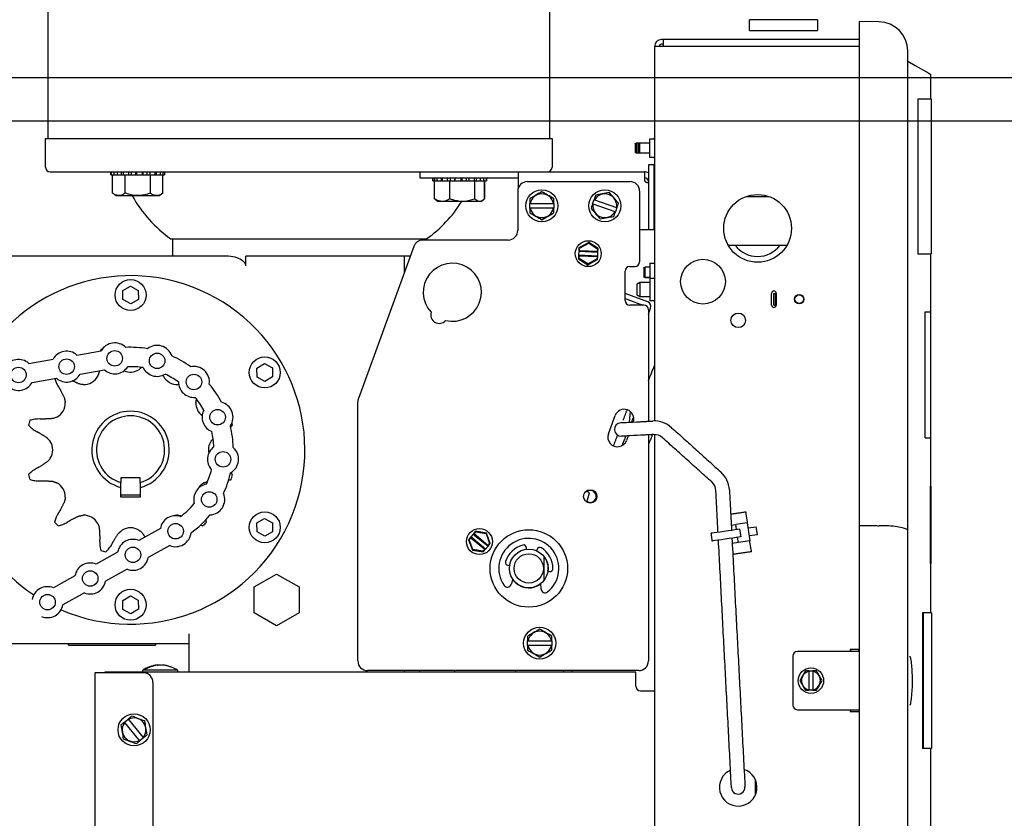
# Model space of a CAD drawing. Header units: inches. Extents: x 169.6 to 213.7, y 195.1 to 247.7.
# Tile 32 of 48: x 211.337 to 211.972, y 204.95 to 205.466. Entities that reach past the tile are written whole.
import ezdxf

# ---------------------------------------------------------------- set-up
doc = ezdxf.new("R2010")
doc.units = ezdxf.units.IN
doc.header["$LTSCALE"] = 0.25
doc.header["$MEASUREMENT"] = 0
doc.layers.add('ANNOTATIONS', color=1, linetype='Continuous')
doc.layers.add('RHX RH F.O.H.', color=7, linetype='Continuous')
doc.styles.add('ARIAL', font='arial.ttf', dxfattribs={"height": 0.09375})
doc.dimstyles.new('ARIAL', dxfattribs={"dimtxt": 0.09375, "dimasz": 0.09375, "dimexe": 0.03125, "dimexo": 0.046875, "dimgap": 0.09, "dimtad": 0, "dimtih": 1, "dimtoh": 1, "dimdec": 4, "dimzin": 0, "dimdsep": 46, "dimlunit": 4, "dimtxsty": 'ARIAL', "dimcen": 0.09, "dimadec": 0, "dimazin": 0, "dimtfac": 1, "dimtdec": 4, "dimtix": 1, "dimtofl": 0, "dimtmove": 0, "dimatfit": 3, "dimfxl": 0.18, "dimfrac": 2, "dimtolj": 1, "dimtzin": 0, "dimarcsym": 0})
doc.dimstyles.new('STANDARD$0', dxfattribs={"dimtxt": 0.09375, "dimasz": 0.09375, "dimexe": 0.03125, "dimexo": 0.046875, "dimgap": 0.09, "dimtad": 0, "dimtih": 1, "dimtoh": 1, "dimdec": 4, "dimzin": 0, "dimdsep": 46, "dimtxsty": 'ARIAL', "dimcen": 0.09, "dimadec": 0, "dimazin": 0, "dimtfac": 1, "dimtdec": 4, "dimtofl": 0, "dimtmove": 0, "dimatfit": 1, "dimfxl": 1, "dimtolj": 1, "dimtzin": 0, "dimarcsym": 0})

# ---------------------------------------------------------------- blocks, each defined once
blk = doc.blocks.new('*D37')
at = {"layer": 'ANNOTATIONS', "color": 0, "lineweight": -2, "transparency": 16777216}
for p, q in [((210.31486, 205.51531), (212.76325, 205.51531)), ((212.732, 205.42156), (212.732, 203.30022)), ((212.732, 200.74402), (212.732, 202.86536)), ((211.19971, 200.65027), (212.76325, 200.65027))]:
    blk.add_line(p, q, dxfattribs=at)
at = {"layer": 'ANNOTATIONS', "color": 0, "transparency": 16777216}
for points in [[(212.71637, 205.42156), (212.74762, 205.42156), (212.732, 205.51531)], [(212.71637, 200.74402), (212.74762, 200.74402), (212.732, 200.65027)]]:
    blk.add_solid(points, dxfattribs=at)
at = {"layer": 'defpoints', "color": 0, "transparency": 16777216}
for p in [(210.26798, 205.51531), (211.15283, 200.65027), (212.732, 200.65027)]:
    blk.add_point(p, dxfattribs=at)
at = {"layer": 'ANNOTATIONS', "color": 0, "transparency": 16777216, "insert": (212.732, 203.08279), "char_height": 0.09375, "attachment_point": 5, "style": 'ARIAL'}
blk.add_mtext('\\A1;TOTAL \\PHEIGHT', dxfattribs=at)
blk = doc.blocks.new('*D40')
at = {"layer": 'ANNOTATIONS', "color": 0, "lineweight": -2, "transparency": 16777216}
for p, q in [((210.27783, 205.44715), (210.27783, 206.30281)), ((211.18408, 205.40027), (211.18408, 206.30281)), ((210.18408, 206.27156), (210.09033, 206.27156)), ((211.27783, 206.27156), (211.37158, 206.27156))]:
    blk.add_line(p, q, dxfattribs=at)
at = {"layer": 'ANNOTATIONS', "color": 0, "transparency": 16777216}
for points in [[(210.18408, 206.28718), (210.18408, 206.25593), (210.27783, 206.27156)], [(211.27783, 206.28718), (211.27783, 206.25593), (211.18408, 206.27156)]]:
    blk.add_solid(points, dxfattribs=at)
at = {"layer": 'defpoints', "color": 0, "transparency": 16777216}
for p in [(210.27783, 206.27156), (210.27783, 205.40027), (211.18408, 205.3534)]:
    blk.add_point(p, dxfattribs=at)
at = {"layer": 'ANNOTATIONS', "color": 0, "transparency": 16777216, "insert": (209.58872, 206.27156), "char_height": 0.09375, "attachment_point": 5, "style": 'ARIAL'}
blk.add_mtext('\\A1;PROJECTION', dxfattribs=at)
blk = doc.blocks.new('*D42')
at = {"layer": 'ANNOTATIONS', "color": 0, "linetype": 'Continuous', "lineweight": -2, "transparency": 16777216}
for p, q in [((212.20212, 205.522), (212.20212, 205.70281)), ((212.20212, 205.70281), (212.29587, 205.70281)), ((210.69245, 205.42825), (212.23337, 205.42825)), ((211.23096, 205.40027), (212.23337, 205.40027)), ((212.20212, 205.30652), (212.20212, 205.21277))]:
    blk.add_line(p, q, dxfattribs=at)
at = {"layer": 'ANNOTATIONS', "color": 0, "linetype": 'Continuous', "transparency": 16777216}
for points in [[(212.1865, 205.522), (212.21775, 205.522), (212.20212, 205.42825)], [(212.1865, 205.30652), (212.21775, 205.30652), (212.20212, 205.40027)]]:
    blk.add_solid(points, dxfattribs=at)
at = {"layer": 'defpoints', "color": 0, "linetype": 'Continuous', "transparency": 16777216}
for p in [(210.64557, 205.42825), (212.20212, 205.42825), (211.18408, 205.40027)]:
    blk.add_point(p, dxfattribs=at)
at = {"layer": 'ANNOTATIONS', "color": 0, "linetype": 'Continuous', "transparency": 16777216, "insert": (212.48995, 205.70281), "char_height": 0.09375, "attachment_point": 5, "style": 'ARIAL'}
blk.add_mtext('\\A1;1/4"', dxfattribs=at)

msp = doc.modelspace()

# ---------------------------------------------------------------- linework, layer by layer
at = {"layer": 'ANNOTATIONS', "linetype": 'Continuous'}
for p, q in [((210.65308, 205.42825), (212.72192, 205.42825)), ((211.23096, 205.40027), (212.23337, 205.40027))]:
    msp.add_line(p, q, dxfattribs=at)
at = {"layer": 'RHX RH F.O.H.', "linetype": 'Continuous'}
for p, q in [((211.85186, 205.46555), (211.80811, 205.46555)), ((211.89169, 205.46413), (211.87886, 205.46435)), ((211.87886, 205.46435), (211.87886, 204.61326)), ((211.80811, 205.45867), (211.85186, 205.45867)), ((211.74673, 205.44818), (211.74673, 205.20645)), ((211.87886, 205.44818), (211.74673, 205.44818)), ((211.87886, 205.45267), (211.75122, 205.45267)), ((211.75222, 205.44968), (211.75122, 205.44968)), ((211.75222, 205.45267), (211.75222, 205.44818)), ((211.91011, 204.63223), (211.91011, 205.44538)), ((211.91656, 205.41435), (211.92521, 205.41435)), ((211.91682, 205.31435), (211.91682, 205.41435)), ((211.35358, 205.38877), (211.68058, 205.38877)), ((211.73422, 205.38547), (211.73422, 205.37987)), ((211.73522, 205.3793), (211.73522, 205.38605)), ((211.73622, 205.38547), (211.73622, 205.37987)), ((211.73722, 205.3793), (211.73722, 205.38605)), ((211.74372, 205.37665), (211.74372, 205.3887)), ((211.74274, 205.3719), (211.74274, 205.32977)), ((211.74649, 205.3719), (211.74274, 205.3719)), ((211.74649, 205.32977), (211.74649, 205.3719)), ((211.35671, 205.36727), (211.39588, 205.36727)), ((211.39587, 205.36527), (211.43057, 205.36527)), ((211.39592, 205.36727), (211.39757, 205.36727)), ((211.39612, 205.36727), (211.39612, 205.36527)), ((211.39699, 205.35362), (211.39699, 205.36527)), ((211.39776, 205.36727), (211.39776, 205.36527)), ((211.39776, 205.36727), (211.74024, 205.36727)), ((211.39988, 205.36727), (211.39988, 205.36527)), ((211.40249, 205.36727), (211.40249, 205.36527)), ((211.40377, 205.36727), (211.40377, 205.36527)), ((211.40511, 205.35362), (211.40511, 205.36527)), ((211.40721, 205.36727), (211.40721, 205.36527)), ((211.4089, 205.36727), (211.4089, 205.36527)), ((211.41168, 205.36727), (211.41168, 205.36527)), ((211.41231, 205.36727), (211.41231, 205.36527)), ((211.41616, 205.36727), (211.41616, 205.36527)), ((211.41646, 205.36727), (211.41646, 205.36527)), ((211.41916, 205.36727), (211.41916, 205.36527)), ((211.4211, 205.36727), (211.4211, 205.36527)), ((211.42134, 205.35362), (211.42134, 205.36527)), ((211.42432, 205.36727), (211.42432, 205.36527)), ((211.42505, 205.36727), (211.42505, 205.36527)), ((211.42777, 205.36727), (211.42777, 205.36527)), ((211.42946, 205.35362), (211.42946, 205.36527)), ((211.4295, 205.36727), (211.4295, 205.36527)), ((211.43055, 205.36727), (211.43055, 205.36527)), ((211.59524, 205.36727), (211.59524, 205.36352)), ((211.65899, 205.35728), (211.65899, 205.36727)), ((211.74024, 205.36727), (211.74024, 205.36202)), ((211.59524, 205.36352), (211.65899, 205.36352)), ((211.60359, 205.36152), (211.63829, 205.36152)), ((211.60361, 205.36352), (211.60361, 205.36152)), ((211.60463, 205.36352), (211.60463, 205.36152)), ((211.60482, 205.34987), (211.60482, 205.36152)), ((211.60633, 205.36352), (211.60633, 205.36152)), ((211.60906, 205.36352), (211.60906, 205.36152)), ((211.60977, 205.36352), (211.60977, 205.36152)), ((211.61297, 205.36352), (211.61297, 205.36152)), ((211.61462, 205.34987), (211.61462, 205.36152)), ((211.61492, 205.36352), (211.61492, 205.36152)), ((211.61761, 205.36352), (211.61761, 205.36152)), ((211.6179, 205.36352), (211.6179, 205.36152)), ((211.62175, 205.36352), (211.62175, 205.36152)), ((211.6224, 205.36352), (211.6224, 205.36152)), ((211.62518, 205.36352), (211.62518, 205.36152)), ((211.62685, 205.36352), (211.62685, 205.36152)), ((211.6303, 205.36352), (211.6303, 205.36152)), ((211.63073, 205.34987), (211.63073, 205.36152)), ((211.63162, 205.36352), (211.63162, 205.36152)), ((211.63421, 205.36352), (211.63421, 205.36152)), ((211.63635, 205.36352), (211.63635, 205.36152)), ((211.63705, 205.34987), (211.63705, 205.36152)), ((211.63711, 205.34987), (211.63711, 205.36152)), ((211.63802, 205.36352), (211.63802, 205.36152)), ((211.66472, 205.36102), (211.73087, 205.36102)), ((211.74174, 205.36052), (211.74274, 205.36052)), ((211.42721, 205.35187), (211.39924, 205.35187)), ((211.65847, 205.35477), (211.65847, 205.32952)), ((211.73712, 205.35477), (211.73712, 205.30927)), ((211.80593, 205.35142), (211.82051, 205.35142)), ((211.63493, 205.34812), (211.60695, 205.34812)), ((211.66618, 205.3439), (211.66618, 205.3469)), ((211.66647, 205.3469), (211.68152, 205.3469)), ((211.6818, 205.3469), (211.6818, 205.3439)), ((211.70675, 205.34658), (211.70775, 205.34941)), ((211.72121, 205.34148), (211.70702, 205.34648)), ((211.70802, 205.34931), (211.72221, 205.34431)), ((211.68152, 205.3439), (211.66647, 205.3439)), ((211.72248, 205.34421), (211.72149, 205.34138)), ((211.74649, 205.32977), (211.73712, 205.32977)), ((211.43458, 205.32402), (211.59958, 205.32402)), ((211.65222, 205.32327), (211.59722, 205.32327)), ((211.7043, 205.32162), (211.69796, 205.31834)), ((211.69835, 205.31809), (211.70427, 205.32115)), ((211.70427, 205.32115), (211.7043, 205.32162)), ((211.70427, 205.32115), (211.70989, 205.31756)), ((211.7103, 205.31777), (211.7043, 205.32162)), ((211.79424, 205.31992), (211.8322, 205.31992)), ((211.59135, 205.31916), (211.55562, 205.221)), ((211.69774, 205.31354), (211.69763, 205.31122)), ((211.69785, 205.31602), (211.69774, 205.31354)), ((211.71008, 205.31297), (211.69774, 205.31354)), ((211.69774, 205.31354), (211.69812, 205.31313)), ((211.69796, 205.31834), (211.69785, 205.31602)), ((211.69785, 205.31602), (211.69827, 205.3164)), ((211.69785, 205.31602), (211.71019, 205.31544)), ((211.69835, 205.31809), (211.69796, 205.31834)), ((211.69804, 205.31143), (211.69812, 205.31313)), ((211.69812, 205.31313), (211.70966, 205.31259)), ((211.69827, 205.3164), (211.69835, 205.31809)), ((211.70981, 205.31586), (211.69827, 205.3164)), ((211.70989, 205.31756), (211.70981, 205.31586)), ((211.71019, 205.31544), (211.70981, 205.31586)), ((211.7103, 205.31777), (211.70989, 205.31756)), ((211.71008, 205.31297), (211.71019, 205.31544)), ((211.71019, 205.31544), (211.7103, 205.31777)), ((211.91656, 205.31435), (211.92521, 205.31435)), ((211.47186, 205.31277), (211.30265, 205.31277)), ((211.48299, 205.30652), (211.48299, 205.31277)), ((211.58902, 205.31277), (211.48299, 205.31277)), ((211.58508, 205.31277), (211.58508, 205.30195)), ((211.69763, 205.31122), (211.69804, 205.31143)), ((211.69763, 205.31122), (211.70364, 205.30737)), ((211.70366, 205.30783), (211.69804, 205.31143)), ((211.70364, 205.30737), (211.70997, 205.31065)), ((211.70366, 205.30783), (211.70364, 205.30737)), ((211.70958, 205.3109), (211.70366, 205.30783)), ((211.70966, 205.31259), (211.70958, 205.3109)), ((211.70958, 205.3109), (211.70997, 205.31065)), ((211.71008, 205.31297), (211.70966, 205.31259)), ((211.70997, 205.31065), (211.71008, 205.31297)), ((211.74372, 205.30832), (211.74372, 205.29611)), ((211.72774, 205.28427), (211.72774, 205.30327)), ((211.73074, 205.30627), (211.73412, 205.30627)), ((211.73972, 205.30534), (211.73972, 205.2995)), ((211.74072, 205.29892), (211.74072, 205.30592)), ((211.73535, 205.29496), (211.73535, 205.28777)), ((211.73735, 205.28661), (211.73735, 205.29611)), ((211.74373, 205.29866), (211.74373, 205.28406)), ((211.40354, 205.29059), (211.4085, 205.29354)), ((211.40362, 205.28481), (211.40354, 205.29059)), ((211.4085, 205.29354), (211.41354, 205.29073)), ((211.41354, 205.29073), (211.41362, 205.28496)), ((211.74243, 205.28331), (211.72774, 205.28886)), ((211.82228, 205.28131), (211.82228, 205.28881)), ((211.8238, 205.28131), (211.8238, 205.28881)), ((211.8238, 205.28881), (211.82528, 205.28881)), ((211.8248, 205.28131), (211.8248, 205.28881)), ((211.82528, 205.28881), (211.82528, 205.28131)), ((211.40866, 205.282), (211.40362, 205.28481)), ((211.41362, 205.28496), (211.40866, 205.282)), ((211.72774, 205.2856), (211.73919, 205.28127)), ((211.73974, 205.28127), (211.73074, 205.28127)), ((211.74372, 205.28661), (211.74372, 205.2866)), ((211.8238, 205.28131), (211.82528, 205.28131)), ((211.74274, 205.27551), (211.7442, 205.27938)), ((211.74274, 205.27827), (211.74274, 205.20628)), ((211.92146, 205.1956), (211.92146, 205.27685)), ((211.92146, 205.27685), (211.92481, 205.27685)), ((211.37395, 205.24902), (211.38961, 205.25172)), ((211.34291, 205.24365), (211.35857, 205.24636)), ((211.49014, 205.24059), (211.4951, 205.24354)), ((211.4951, 205.24354), (211.50014, 205.24073)), ((211.37608, 205.2367), (211.39173, 205.23941)), ((211.49023, 205.23481), (211.49014, 205.24059)), ((211.50014, 205.24073), (211.50022, 205.23496)), ((211.34504, 205.23134), (211.36069, 205.23404)), ((211.49527, 205.232), (211.49023, 205.23481)), ((211.50022, 205.23496), (211.49527, 205.232)), ((211.55524, 205.05152), (211.55524, 205.21886)), ((211.71697, 205.19816), (211.72124, 205.20991)), ((211.72979, 205.19684), (211.72872, 205.19389)), ((211.74274, 205.19752), (211.74274, 205.05152)), ((211.74673, 205.1977), (211.74673, 204.62943)), ((211.92146, 205.1956), (211.92481, 205.1956)), ((211.41483, 205.16982), (211.40233, 205.16982)), ((211.40233, 205.16982), (211.40233, 205.16668)), ((211.41483, 205.16668), (211.41483, 205.16982)), ((211.40233, 205.15732), (211.40233, 205.16357)), ((211.41483, 205.16357), (211.41483, 205.15732)), ((211.92473, 205.11435), (211.92473, 205.16435)), ((211.92523, 205.11435), (211.92523, 205.16435)), ((211.41483, 205.15862), (211.40233, 205.15862)), ((211.41483, 205.15732), (211.40233, 205.15732)), ((211.49014, 205.14059), (211.4951, 205.14354)), ((211.4951, 205.14354), (211.50014, 205.14073)), ((211.80572, 205.14647), (211.80648, 205.14123)), ((211.4278, 205.13697), (211.41391, 205.12927)), ((211.49023, 205.13481), (211.49014, 205.14059)), ((211.50014, 205.14073), (211.50022, 205.13496)), ((211.63124, 205.13526), (211.62975, 205.13347)), ((211.6314, 205.13483), (211.63124, 205.13526)), ((211.63827, 205.13406), (211.63124, 205.13526)), ((211.79623, 205.1392), (211.79913, 205.13963)), ((211.80655, 205.14071), (211.79913, 205.13963)), ((211.79962, 205.13629), (211.79913, 205.13963)), ((211.8016, 205.13658), (211.80232, 205.13163)), ((211.80655, 205.14071), (211.80825, 205.12908)), ((211.80704, 205.13737), (211.81239, 205.13815)), ((211.81311, 205.1332), (211.81239, 205.13815)), ((211.49527, 205.132), (211.49023, 205.13481)), ((211.50022, 205.13496), (211.49527, 205.132)), ((211.62817, 205.13157), (211.62668, 205.12978)), ((211.62668, 205.12978), (211.62714, 205.1297)), ((211.62668, 205.12978), (211.62915, 205.12309)), ((211.62714, 205.1297), (211.62822, 205.13101)), ((211.62945, 205.12345), (211.62714, 205.1297)), ((211.62975, 205.13347), (211.62817, 205.13157)), ((211.62817, 205.13157), (211.62822, 205.13101)), ((211.63767, 205.12368), (211.62817, 205.13157)), ((211.62822, 205.13101), (211.63711, 205.12362)), ((211.62975, 205.13347), (211.63032, 205.13352)), ((211.62975, 205.13347), (211.63925, 205.12558)), ((211.63032, 205.13352), (211.6314, 205.13483)), ((211.6392, 205.12614), (211.63032, 205.13352)), ((211.6314, 205.13483), (211.63797, 205.1337)), ((211.63797, 205.1337), (211.63827, 205.13406)), ((211.63797, 205.1337), (211.64028, 205.12745)), ((211.64074, 205.12737), (211.63827, 205.13406)), ((211.80082, 205.128), (211.80034, 205.13134)), ((211.80825, 205.12908), (211.80082, 205.128)), ((211.80776, 205.13242), (211.81311, 205.1332)), ((211.43386, 205.12604), (211.41996, 205.11834)), ((211.62945, 205.12345), (211.62915, 205.12309)), ((211.62915, 205.12309), (211.63618, 205.12189)), ((211.63602, 205.12232), (211.62945, 205.12345)), ((211.63711, 205.12362), (211.63602, 205.12232)), ((211.63618, 205.12189), (211.63767, 205.12368)), ((211.63767, 205.12368), (211.63711, 205.12362)), ((211.63767, 205.12368), (211.63925, 205.12558)), ((211.64028, 205.12745), (211.6392, 205.12614)), ((211.63925, 205.12558), (211.6392, 205.12614)), ((211.63925, 205.12558), (211.64074, 205.12737)), ((211.64074, 205.12737), (211.64028, 205.12745)), ((211.66416, 205.12366), (211.66403, 205.12477)), ((211.67098, 205.12374), (211.67054, 205.12272)), ((211.80082, 205.128), (211.79685, 205.12742)), ((211.80909, 205.12331), (211.80832, 205.12855)), ((211.40025, 205.12171), (211.38635, 205.11401)), ((211.63602, 205.12232), (211.63618, 205.12189)), ((211.67701, 205.11628), (211.67701, 205.1164)), ((211.40631, 205.11077), (211.39241, 205.10307)), ((211.65214, 205.11326), (211.65324, 205.1131)), ((211.67805, 205.11162), (211.6781, 205.11163)), ((211.3727, 205.10644), (211.3588, 205.09874)), ((211.48833, 205.09927), (211.50283, 205.10764)), ((211.50283, 205.10764), (211.51733, 205.09927)), ((211.65526, 205.10427), (211.65413, 205.1009)), ((211.67792, 205.10944), (211.67902, 205.10928)), ((211.48833, 205.08252), (211.48833, 205.09927)), ((211.51733, 205.09927), (211.51733, 205.08252)), ((211.65664, 205.10258), (211.65663, 205.10251)), ((211.67353, 205.09802), (211.67343, 205.10158)), ((211.37876, 205.09551), (211.36486, 205.08781)), ((211.40354, 205.09059), (211.4085, 205.09354)), ((211.4085, 205.09354), (211.41354, 205.09073)), ((211.41354, 205.09073), (211.41362, 205.08496)), ((211.40362, 205.08481), (211.40354, 205.09059)), ((211.40866, 205.082), (211.40362, 205.08481)), ((211.41362, 205.08496), (211.40866, 205.082)), ((211.50283, 205.07415), (211.48833, 205.08252)), ((211.51733, 205.08252), (211.50283, 205.07415)), ((211.92536, 205.08256), (211.91963, 205.08256)), ((211.91963, 205.08256), (211.91963, 204.99506)), ((211.92013, 205.08256), (211.92013, 204.99506)), ((211.44608, 205.06902), (211.44608, 205.04427)), ((211.31968, 205.06277), (211.44608, 205.06277)), ((211.36846, 205.06177), (211.42471, 205.06177)), ((211.66479, 205.06152), (211.66479, 205.06452)), ((211.66508, 205.06452), (211.68013, 205.06452)), ((211.68013, 205.06152), (211.66508, 205.06152)), ((211.68042, 205.06452), (211.68042, 205.06152)), ((211.83591, 205.05456), (211.83591, 205.02306)), ((211.87886, 205.05756), (211.83891, 205.05756)), ((211.87886, 205.05881), (211.87291, 205.05881)), ((211.87291, 205.05881), (211.87291, 205.05756)), ((211.41678, 205.0439), (211.38553, 205.0439)), ((211.38553, 205.0439), (211.38553, 204.85968)), ((211.73473, 205.04427), (211.39208, 205.04427)), ((211.39208, 205.04427), (211.39208, 205.0439)), ((211.43883, 205.04552), (211.41643, 205.04552)), ((211.41694, 205.04583), (211.41759, 205.04583)), ((211.73649, 205.04527), (211.56149, 205.04527)), ((211.58508, 205.04527), (211.58508, 205.04427)), ((211.65698, 205.04527), (211.65698, 205.04427)), ((211.68823, 205.04427), (211.68823, 205.04527)), ((211.73473, 205.03527), (211.73473, 205.04427)), ((211.84646, 205.04506), (211.84886, 205.04506)), ((211.84646, 205.03281), (211.84646, 205.0448)), ((211.84886, 205.0448), (211.84886, 205.03281)), ((211.42303, 205.03765), (211.42303, 204.90682)), ((211.73773, 205.03227), (211.74673, 205.03227)), ((211.84886, 205.03256), (211.84646, 205.03256)), ((211.83891, 205.02006), (211.87886, 205.02006)), ((211.87291, 205.02006), (211.87291, 205.01881)), ((211.87291, 205.01881), (211.87886, 205.01881)), ((211.40471, 205.0121), (211.40703, 205.01401)), ((211.41445, 205.00026), (211.40489, 205.01188)), ((211.40721, 205.01378), (211.41677, 205.00216)), ((211.41695, 205.00194), (211.41464, 205.00004)), ((211.92536, 204.99506), (211.91963, 204.99506)), ((211.81183, 204.96507), (211.81183, 204.97481))]:
    msp.add_line(p, q, dxfattribs=at)
at = {"layer": 'RHX RH F.O.H.', "linetype": 'Continuous', "flags": 128}
for points in [[(211.91011, 205.43881), (211.91494, 205.43602), (211.9188, 205.43379), (211.92171, 205.43211), (211.92364, 205.43099), (211.92461, 205.43043), (211.92473, 205.43037)], [(211.73109, 205.2126), (211.73083, 205.21044), (211.73054, 205.20811), (211.73028, 205.20597), (211.73023, 205.20563)], [(211.72503, 205.20536), (211.72527, 205.20537), (211.72598, 205.2054), (211.72713, 205.20547), (211.72868, 205.20555), (211.73058, 205.20565), (211.73273, 205.20576), (211.73508, 205.20588), (211.73751, 205.20601)], [(211.73797, 205.19727), (211.73553, 205.19714), (211.73319, 205.19702), (211.73103, 205.19691), (211.72914, 205.19681), (211.72759, 205.19673), (211.72644, 205.19667), (211.72573, 205.19663), (211.72549, 205.19662)], [(211.72581, 205.19053), (211.72583, 205.19058), (211.72671, 205.19276), (211.72763, 205.19502)], [(211.70188, 205.16049), (211.70237, 205.16076), (211.7032, 205.16118)], [(211.80552, 205.14778), (211.80554, 205.14769), (211.8056, 205.14723), (211.80572, 205.14647)], [(211.8016, 205.13658), (211.80125, 205.13652), (211.80023, 205.13638), (211.79861, 205.13614), (211.79652, 205.13584), (211.79413, 205.13549), (211.7916, 205.13512), (211.78914, 205.13476), (211.78693, 205.13444), (211.78514, 205.13418), (211.78391, 205.134), (211.78333, 205.13392), (211.78329, 205.13391)], [(211.80232, 205.13163), (211.80197, 205.13158), (211.80095, 205.13143), (211.79933, 205.13119), (211.79724, 205.13089), (211.79485, 205.13054), (211.79232, 205.13017), (211.78986, 205.12981), (211.78765, 205.12949), (211.78586, 205.12923), (211.78463, 205.12905), (211.78405, 205.12897), (211.78401, 205.12896)], [(211.80832, 205.12855), (211.80831, 205.12867), (211.80829, 205.12877), (211.80828, 205.12886), (211.80827, 205.12894), (211.80826, 205.129), (211.80825, 205.12904), (211.80825, 205.12907), (211.80825, 205.12908)], [(211.80928, 205.122), (211.80926, 205.1221), (211.8092, 205.12255), (211.80909, 205.12331)], [(211.42604, 205.04886), (211.42612, 205.04886), (211.42635, 205.04884)], [(211.42951, 205.0488), (211.42914, 205.04886), (211.42891, 205.04884)], [(211.80444, 204.98265), (211.80456, 204.98022), (211.80469, 204.97788), (211.8048, 204.97572), (211.8049, 204.97383), (211.80498, 204.97227), (211.80504, 204.97112), (211.80508, 204.97041), (211.80509, 204.97017)], [(211.79635, 204.96971), (211.79634, 204.96995), (211.7963, 204.97066), (211.79624, 204.97182), (211.79616, 204.97337), (211.79606, 204.97526), (211.79595, 204.97742), (211.79583, 204.97976), (211.7957, 204.9822)]]:
    msp.add_lwpolyline(points, dxfattribs=at)
at = {"layer": 'RHX RH F.O.H.', "linetype": 'Continuous'}
for centre, radius in [((211.67399, 205.3454), 0.01035), ((211.71462, 205.3454), 0.01035), ((211.81322, 205.3308), 0.02187), ((211.70397, 205.31449), 0.00837), ((211.77798, 205.29642), 0.01445), ((211.40858, 205.28777), 0.01), ((211.84013, 205.28506), 0.003), ((211.84013, 205.28506), 0.0028), ((211.80072, 205.27142), 0.00469), ((211.39836, 205.24689), 0.005), ((211.42572, 205.24527), 0.005), ((211.36732, 205.24153), 0.005), ((211.49518, 205.23777), 0.01), ((211.33628, 205.23617), 0.005), ((211.4495, 205.23166), 0.005), ((211.46474, 205.20889), 0.005), ((211.46827, 205.18171), 0.005), ((211.45936, 205.1558), 0.005), ((211.70524, 205.15777), 0.00433), ((211.49518, 205.13777), 0.01), ((211.43766, 205.13529), 0.005), ((211.63371, 205.12857), 0.00837), ((211.66558, 205.11127), 0.025), ((211.41011, 205.12002), 0.005), ((211.66558, 205.11127), 0.01248), ((211.66558, 205.11127), 0.00947), ((211.38255, 205.10476), 0.005), ((211.40858, 205.08777), 0.01), ((211.355, 205.08949), 0.005), ((211.67261, 205.06302), 0.01035), ((211.84766, 205.03881), 0.0082), ((211.41083, 205.00702), 0.01035)]:
    msp.add_circle(centre, radius, dxfattribs=at)
for centre, radius, start, end in [((211.89136, 205.44538), 0.01875, 0, 89), ((211.75122, 205.44818), 0.00449, 90, 180), ((211.75122, 205.44818), 0.0015, 90, 180), ((211.74623, 205.3892), 0.0005, 270, 0), ((211.74623, 205.37615), 0.0005, 0, 90), ((211.35671, 205.3704), 0.00313, 180, 270), ((211.67746, 205.3704), 0.00313, 270, 0), ((211.74024, 205.36102), 0.00625, 66.42182, 90), ((211.66472, 205.35477), 0.00625, 90, 180), ((211.73087, 205.35477), 0.00625, 0, 90), ((211.74024, 205.36102), 0.0025, 0, 90), ((211.48343, 205.39281), 0.08437, 209.02904, 234.6197), ((211.67399, 205.3454), 0.00767, 11.27622, 168.72378), ((211.71462, 205.3454), 0.00767, 351.86066, 149.30822), ((211.55073, 205.39281), 0.08438, 305.3803, 328.015), ((211.71462, 205.3454), 0.00767, 171.86066, 329.30822), ((211.67399, 205.3454), 0.00767, 191.27622, 348.72378), ((211.65222, 205.32952), 0.00625, 270, 0), ((211.59722, 205.31702), 0.00625, 90, 160), ((211.81322, 205.3308), 0.01812, 216.8699, 323.1301), ((211.61622, 205.28956), 0.01875, 256.59094, 223.40906), ((211.73412, 205.30927), 0.003, 270, 0), ((211.73074, 205.30327), 0.003, 90, 180), ((211.40858, 205.18777), 0.1125, 246.50184, 152.29377), ((211.74623, 205.29916), 0.0005, 270, 0), ((211.82378, 205.28881), 0.0015, 0, 180), ((211.73074, 205.28427), 0.003, 180, 270), ((211.73974, 205.27827), 0.003, 0, 90), ((211.74135, 205.28046), 0.00305, 339.3, 69.3), ((211.74623, 205.28356), 0.0005, 0, 90), ((211.82378, 205.28131), 0.0015, 180, 0), ((211.60775, 205.27489), 0.00545, 160.78038, 319.21962), ((211.39836, 205.24689), 0.01, 44.85037, 151.12325), ((211.36732, 205.24153), 0.01, 48.48762, 151.12325), ((211.40858, 205.18777), 0.06769, 105.55695, 106.40363), ((211.40858, 205.18777), 0.06625, 80.50406, 92.70681), ((211.42572, 205.24527), 0.01, 18.45037, 128.3605), ((211.33628, 205.23617), 0.01, 48.48762, 151.12325), ((211.40858, 205.18777), 0.06625, 54.10406, 66.30681), ((211.39836, 205.24689), 0.01, 228.48762, 327.29059), ((211.40858, 205.24814), 0.01012, 245.59713, 302.24965), ((211.40858, 205.18777), 0.05375, 81.28755, 91.92332), ((211.42572, 205.24527), 0.01, 205.92028, 300.89059), ((211.4495, 205.23166), 0.01, 352.05037, 101.9605), ((211.33628, 205.23617), 0.01, 228.48762, 331.12325), ((211.36732, 205.24153), 0.01, 228.48762, 331.12325), ((211.3784, 205.24005), 0.01012, 267.75035, 332.24965), ((211.43877, 205.24005), 0.01013, 207.75035, 272.24965), ((211.40858, 205.18777), 0.05375, 54.88755, 65.52332), ((211.4495, 205.23166), 0.01, 179.52028, 274.49059), ((211.40858, 205.18777), 0.06625, 27.70406, 39.90681), ((211.40858, 205.18777), 0.1125, 162.49247, 236.30315), ((211.3563, 205.21796), 0.01013, 297.75035, 2.24965), ((211.40858, 205.18777), 0.05375, 28.48755, 39.12332), ((211.46086, 205.21796), 0.01012, 177.75035, 233.13929), ((211.46474, 205.20889), 0.01, 325.65037, 75.5605), ((211.56149, 205.21886), 0.00625, 160, 180), ((211.40858, 205.18777), 0.025, 284.47751, 255.52249), ((211.46474, 205.20889), 0.01, 153.12028, 248.09059), ((211.72712, 205.20777), 0.00625, 341.3732, 160), ((211.40858, 205.18777), 0.06769, 163.59637, 166.40363), ((211.40858, 205.18777), 0.022, 286.50452, 253.49548), ((211.40858, 205.18777), 0.06769, 13.59637, 14.85393), ((211.72526, 205.20099), 0.00438, 93, 273), ((211.74647, 205.18958), 0.01688, 48, 93), ((211.40858, 205.18777), 0.05375, 2.08755, 12.72332), ((211.40858, 205.18777), 0.06625, 1.30406, 13.50681), ((211.34821, 205.18777), 0.01012, 327.75035, 32.24965), ((211.46895, 205.18777), 0.01013, 147.75035, 192.37063), ((211.72284, 205.19603), 0.00625, 160, 340), ((211.74647, 205.18958), 0.00812, 48, 93), ((211.46827, 205.18171), 0.01, 126.72028, 221.69059), ((211.46827, 205.18171), 0.01, 299.25037, 49.1605), ((211.40858, 205.18777), 0.05375, 335.68755, 346.32332), ((211.77819, 205.16102), 0.01688, 3, 48), ((211.40858, 205.18777), 0.06769, 193.59637, 196.40363), ((211.40858, 205.18777), 0.06625, 334.90406, 347.10681), ((211.40858, 205.18777), 0.06769, 343.59637, 346.40363), ((211.77819, 205.16102), 0.00813, 3, 48), ((211.3563, 205.15759), 0.01012, 357.75035, 62.24965), ((211.45936, 205.1558), 0.01, 100.32028, 195.29059), ((211.46086, 205.15759), 0.01012, 117.75035, 149.47729), ((211.70524, 205.15777), 0.00388, 233.7909, 120.35551), ((211.66558, 205.11127), 0.0625, 51.21865, 52.99188), ((211.45936, 205.1558), 0.01, 272.85037, 22.7605), ((211.68146, 205.16476), 0.02375, 333.69784, 348.42526), ((211.40858, 205.18777), 0.05375, 306.8723, 319.92332), ((211.3784, 205.13549), 0.01013, 27.75035, 92.24965), ((211.43766, 205.13529), 0.01, 71.50504, 170.308), ((211.43877, 205.13549), 0.01013, 87.75035, 109.80693), ((211.40858, 205.18777), 0.06625, 306.08881, 320.70681), ((211.40858, 205.18777), 0.06769, 223.59637, 226.40363), ((211.40858, 205.1274), 0.01013, 57.75035, 122.24965), ((211.40858, 205.18777), 0.06769, 313.59637, 316.40363), ((212.15008, 205.19096), 0.34718, 188.23417, 188.32172), ((211.41011, 205.12002), 0.01, 67.67238, 170.308), ((211.43766, 205.13529), 0.01, 247.67238, 353.94525), ((211.66558, 205.11127), 0.01939, 308.51956, 214.61318), ((211.40858, 205.18777), 0.06769, 253.59637, 256.40363), ((211.66558, 205.11127), 0.01559, 104.43944, 163.69331), ((211.66216, 205.12455), 0.00188, 6.56637, 104.43944), ((211.67271, 205.12299), 0.00188, 58.69331, 156.56637), ((211.66558, 205.11127), 0.01559, 359.43944, 58.69331), ((211.41011, 205.12002), 0.01, 247.67238, 350.308), ((211.66558, 205.11127), 0.0126, 351.56637, 36.64753), ((211.66558, 205.11127), 0.01255, 351.56637, 36.19936), ((211.66558, 205.11127), 0.01252, 351.56637, 36.05471), ((211.38255, 205.10476), 0.01, 67.67238, 170.308), ((211.65242, 205.11512), 0.00188, 163.69331, 261.56637), ((211.6793, 205.11114), 0.00188, 261.56637, 359.43944), ((211.355, 205.08949), 0.01, 67.67238, 170.308), ((211.38255, 205.10476), 0.01, 247.67238, 350.308), ((211.65172, 205.1017), 0.00254, 214.61318, 341.56637), ((211.66558, 205.11127), 0.0126, 227.84256, 308.5719), ((211.67607, 205.09809), 0.00254, 181.56637, 308.51956), ((211.355, 205.08949), 0.01, 247.67238, 350.308), ((211.67261, 205.06302), 0.00767, 11.27622, 168.72378), ((211.67261, 205.06302), 0.00767, 191.27622, 348.72378), ((211.83891, 205.05456), 0.003, 90, 180), ((211.87391, 205.05781), 0.001, 90, 180), ((211.87791, 205.05781), 0.001, 17.90217, 90), ((211.42763, 205.02877), 0.02015, 94.53605, 123.77361), ((211.42732, 205.02955), 0.01931, 89.0679, 122.52099), ((211.42795, 205.0296), 0.01926, 68.52342, 122.55511), ((211.42763, 205.02877), 0.02015, 56.22642, 85.46393), ((211.56149, 205.05152), 0.00625, 180, 270), ((211.73649, 205.05152), 0.00625, 270, 0), ((211.41678, 205.03765), 0.00625, 0, 90), ((211.84766, 205.03881), 0.00612, 101.31358, 258.68642), ((211.84766, 205.03881), 0.00612, 281.31358, 78.68642), ((211.73773, 205.03527), 0.003, 180, 270), ((211.83891, 205.02306), 0.003, 180, 270), ((211.41083, 205.00702), 0.00767, 320.72188, 118.16943), ((211.87391, 205.01981), 0.001, 180, 270), ((211.87791, 205.01981), 0.001, 270, 342.09783), ((211.41083, 205.00702), 0.00767, 140.72188, 298.16943), ((211.80072, 204.96994), 0.01213, 114.15085, 71.84912), ((211.80072, 204.96994), 0.00438, 183, 3)]:
    msp.add_arc(centre, radius, start, end, dxfattribs=at)
for points in [[(211.35533, 205.38877), (211.35533, 205.48252)], [(211.67883, 205.48252), (211.67883, 205.38877)], [(211.80811, 205.45867), (211.80811, 205.46555)], [(211.85186, 205.46555), (211.85186, 205.45867)], [(211.92473, 205.43037), (211.92473, 205.41435)], [(211.92521, 205.41435), (211.92521, 205.31435)], [(211.35358, 205.3704), (211.35358, 205.38877)], [(211.68058, 205.38877), (211.68058, 205.3704)], [(211.73422, 205.38547), (211.73522, 205.38605)], [(211.73522, 205.38605), (211.73722, 205.38605)], [(211.73622, 205.38547), (211.73722, 205.38605)], [(211.73722, 205.38605), (211.74372, 205.38605)], [(211.74372, 205.3887), (211.74623, 205.3887)], [(211.73522, 205.3793), (211.73422, 205.37987)], [(211.73722, 205.3793), (211.73522, 205.3793)], [(211.73722, 205.3793), (211.73622, 205.37987)], [(211.74372, 205.3793), (211.73722, 205.3793)], [(211.74623, 205.37665), (211.74372, 205.37665)], [(211.39587, 205.36527), (211.39587, 205.36727)], [(211.43057, 205.36727), (211.43057, 205.36527)], [(211.60359, 205.36152), (211.60359, 205.36352)], [(211.63829, 205.36352), (211.63829, 205.36152)], [(211.39924, 205.35187), (211.39699, 205.35362)], [(211.42946, 205.35362), (211.42721, 205.35187)], [(211.70875, 205.35225), (211.70775, 205.34941)], [(211.60482, 205.34987), (211.60567, 205.34918)], [(211.60695, 205.34812), (211.60564, 205.34914)], [(211.63623, 205.34914), (211.63493, 205.34812)], [(211.63642, 205.34929), (211.63623, 205.34914)], [(211.66618, 205.34991), (211.66618, 205.3469)], [(211.66647, 205.3469), (211.66618, 205.3469)], [(211.6818, 205.3469), (211.68152, 205.3469)], [(211.6818, 205.3469), (211.6818, 205.34991)], [(211.70675, 205.34658), (211.70702, 205.34648)], [(211.70802, 205.34931), (211.70775, 205.34941)], [(211.72248, 205.34421), (211.72348, 205.34705)], [(211.66618, 205.3439), (211.66647, 205.3439)], [(211.68152, 205.3439), (211.6818, 205.3439)], [(211.72121, 205.34148), (211.72149, 205.34138)], [(211.72248, 205.34421), (211.72221, 205.34431)], [(211.43583, 205.31277), (211.43583, 205.32402)], [(211.59833, 205.32402), (211.59833, 205.32327)], [(211.92473, 205.31435), (211.92473, 205.27685)], [(211.74372, 205.30832), (211.74673, 205.30832)], [(211.73972, 205.30534), (211.74072, 205.30592)], [(211.74072, 205.30592), (211.74372, 205.30592)], [(211.73535, 205.29496), (211.73735, 205.29611)], [(211.73735, 205.29611), (211.74373, 205.29611)], [(211.74072, 205.29917), (211.73972, 205.29975)], [(211.74072, 205.29892), (211.73972, 205.2995)], [(211.74372, 205.29917), (211.74072, 205.29917)], [(211.74372, 205.29892), (211.74072, 205.29892)], [(211.74373, 205.29627), (211.74372, 205.29627)], [(211.74373, 205.29866), (211.74623, 205.29866)], [(211.73735, 205.28661), (211.73535, 205.28777)], [(211.74373, 205.28661), (211.73735, 205.28661)], [(211.74373, 205.2866), (211.74372, 205.2866)], [(211.74623, 205.28406), (211.74373, 205.28406)], [(211.92481, 205.27685), (211.92481, 205.1956)], [(211.38947, 205.2527), (211.38926, 205.25182)], [(211.38837, 205.2383), (211.38736, 205.23534)], [(211.3884, 205.23883), (211.38837, 205.2383)], [(211.41558, 205.24097), (211.41398, 205.23958)], [(211.74274, 205.23243), (211.74673, 205.2423)], [(211.37493, 205.23054), (211.3711, 205.23246)], [(211.42981, 205.23534), (211.42948, 205.23621)], [(211.36201, 205.22849), (211.36309, 205.22684)], [(211.36309, 205.22684), (211.36581, 205.22142)], [(211.43979, 205.23006), (211.43916, 205.22994)], [(211.36581, 205.22142), (211.36642, 205.21835)], [(211.45075, 205.21835), (211.45109, 205.22048)], [(211.72897, 205.21374), (211.72642, 205.20699)], [(211.352, 205.20763), (211.35003, 205.20775)], [(211.35806, 205.20799), (211.352, 205.20763)], [(211.73195, 205.20572), (211.73326, 205.20895)], [(211.73751, 205.20601), (211.74559, 205.20643)], [(211.34789, 205.19975), (211.34965, 205.19886)], [(211.34965, 205.19886), (211.35472, 205.19553)], [(211.75777, 205.20212), (211.78948, 205.17356)], [(211.35472, 205.19553), (211.35677, 205.19317)], [(211.46039, 205.19317), (211.46165, 205.19472)], [(211.72279, 205.19737), (211.72015, 205.19039)], [(211.72763, 205.19502), (211.72833, 205.19677)], [(211.74605, 205.19769), (211.73797, 205.19727)], [(211.74541, 205.19766), (211.74274, 205.19105)], [(211.78363, 205.16706), (211.75191, 205.19562)], [(211.92473, 205.1956), (211.92473, 205.16435)], [(211.35472, 205.18002), (211.34965, 205.17668)], [(211.34965, 205.17668), (211.34789, 205.1758)], [(211.35003, 205.1678), (211.352, 205.16791)], [(211.352, 205.16791), (211.35806, 205.16756)], [(211.35806, 205.16756), (211.36101, 205.16655)], [(211.45615, 205.16655), (211.45813, 205.1673)], [(211.47437, 205.17186), (211.47319, 205.17297)], [(211.40233, 205.16357), (211.40233, 205.16668)], [(211.41483, 205.16668), (211.41483, 205.16357)], [(211.78771, 205.13455), (211.7863, 205.16145)], [(211.79504, 205.16191), (211.79641, 205.13582)], [(211.92473, 205.16435), (211.92523, 205.16435)], [(211.36309, 205.1487), (211.36201, 205.14705)], [(211.36581, 205.15412), (211.36309, 205.1487)], [(211.36786, 205.1412), (211.36951, 205.14228)], [(211.36951, 205.14228), (211.37493, 205.145)], [(211.37493, 205.145), (211.378, 205.14561)], [(211.43916, 205.14561), (211.44132, 205.14526)], [(211.4576, 205.1411), (211.45703, 205.143)], [(211.79586, 205.14638), (211.80552, 205.14778)], [(211.38837, 205.13725), (211.38872, 205.13119)], [(211.40082, 205.13391), (211.40318, 205.13596)], [(211.87886, 205.1389), (211.89169, 205.13886)], [(211.38872, 205.13119), (211.3886, 205.12922)], [(211.39661, 205.12708), (211.39749, 205.12884)], [(211.39749, 205.12884), (211.40082, 205.13391)], [(211.41634, 205.13391), (211.41792, 205.1315)], [(211.78401, 205.12896), (211.78329, 205.13391)], [(211.7957, 204.9822), (211.78798, 205.12954)], [(211.79667, 205.13081), (211.80444, 204.98265)], [(211.66089, 205.12283), (211.66089, 205.12291)], [(211.6766, 205.11712), (211.67664, 205.11715)], [(211.80928, 205.122), (211.79722, 205.12025)], [(211.92523, 205.11435), (211.92473, 205.11435)], [(211.92473, 205.11435), (211.92473, 205.08256)], [(211.66089, 205.09963), (211.66089, 205.09971)], [(211.67027, 205.09971), (211.67027, 205.09963)], [(211.92536, 205.08256), (211.92536, 204.99506)], [(211.66479, 205.06753), (211.66479, 205.06452)], [(211.68042, 205.06452), (211.68042, 205.06753)], [(211.36846, 205.06177), (211.36846, 205.06277)], [(211.42471, 205.06277), (211.42471, 205.06177)], [(211.66508, 205.06452), (211.66479, 205.06452)], [(211.66479, 205.06152), (211.66508, 205.06152)], [(211.68042, 205.06452), (211.68013, 205.06452)], [(211.68013, 205.06152), (211.68042, 205.06152)], [(211.41643, 205.04427), (211.41643, 205.04552)], [(211.43883, 205.04552), (211.43883, 205.04427)], [(211.59533, 205.04427), (211.59533, 205.04527)], [(211.61773, 205.04527), (211.61773, 205.04427)], [(211.69343, 205.04527), (211.69343, 205.04427)], [(211.84646, 205.04506), (211.84646, 205.0448)], [(211.85127, 205.04506), (211.84886, 205.04506)], [(211.84886, 205.0448), (211.84886, 205.04506)], [(211.84646, 205.03281), (211.84646, 205.03256)], [(211.84886, 205.03256), (211.84886, 205.03281)], [(211.84886, 205.03256), (211.85127, 205.03256)], [(211.40471, 205.0121), (211.40238, 205.01019)], [(211.40471, 205.0121), (211.40489, 205.01188)], [(211.40721, 205.01378), (211.40703, 205.01401)], [(211.41695, 205.00194), (211.41677, 205.00216)], [(211.41231, 204.99812), (211.41464, 205.00004)], [(211.41445, 205.00026), (211.41464, 205.00004)], [(211.92473, 204.99506), (211.92473, 204.64725)]]:
    msp.add_open_spline(points, degree=1, dxfattribs=at)
for points, knots in [([(211.74024, 205.36202), (211.74026, 205.36185), (211.74029, 205.36152), (211.74055, 205.36107), (211.74091, 205.36074), (211.74134, 205.36055), (211.74161, 205.36053), (211.74174, 205.36052)], [0, 0, 0, 0, 0.205083, 0.410246, 0.612206, 0.802661, 1, 1, 1, 1]), ([(211.40511, 205.35362), (211.40453, 205.35321), (211.40335, 205.35238), (211.4015, 205.35182), (211.39961, 205.35203), (211.39811, 205.35279), (211.39725, 205.35343), (211.39699, 205.35362)], [0, 0, 0, 0, 0.221055, 0.44735, 0.66913, 0.899214, 1, 1, 1, 1]), ([(211.42134, 205.35362), (211.42124, 205.35358), (211.41904, 205.35273), (211.41549, 205.3518), (211.41076, 205.352), (211.40763, 205.35269), (211.40579, 205.35337), (211.40511, 205.35362)], [0, 0, 0, 0, 0.019177, 0.426309, 0.646881, 0.867904, 1, 1, 1, 1]), ([(211.42946, 205.35362), (211.42888, 205.35321), (211.42771, 205.35238), (211.42586, 205.35182), (211.42396, 205.35203), (211.42247, 205.35279), (211.42161, 205.35343), (211.42134, 205.35362)], [0, 0, 0, 0, 0.221056, 0.447349, 0.66913, 0.899214, 1, 1, 1, 1]), ([(211.67399, 205.35442), (211.6726, 205.35362), (211.66999, 205.35211), (211.66739, 205.35061), (211.66618, 205.34991)], [0, 0, 0, 0, 0.532448, 1, 1, 1, 1]), ([(211.6818, 205.34991), (211.68042, 205.35071), (211.67781, 205.35222), (211.67521, 205.35372), (211.67399, 205.35442)], [0, 0, 0, 0, 0.532448, 1, 1, 1, 1]), ([(211.71762, 205.3539), (211.71604, 205.35361), (211.71308, 205.35306), (211.71013, 205.35251), (211.70875, 205.35225)], [0, 0, 0, 0, 0.532443, 1, 1, 1, 1]), ([(211.72348, 205.34705), (211.72244, 205.34827), (211.72048, 205.35056), (211.71853, 205.35284), (211.71762, 205.3539)], [0, 0, 0, 0, 0.532441, 1, 1, 1, 1]), ([(211.61462, 205.34987), (211.61392, 205.34946), (211.6125, 205.34863), (211.61027, 205.34807), (211.60799, 205.34828), (211.60618, 205.34904), (211.60514, 205.34968), (211.60482, 205.34987)], [0, 0, 0, 0, 0.2210544, 0.4473484, 0.6691293, 0.8992129, 1, 1, 1, 1]), ([(211.63073, 205.34987), (211.63063, 205.34983), (211.62844, 205.34898), (211.62492, 205.34805), (211.62023, 205.34825), (211.61713, 205.34894), (211.6153, 205.34962), (211.61462, 205.34987)], [0, 0, 0, 0, 0.019177, 0.426308, 0.646879, 0.867905, 1, 1, 1, 1]), ([(211.63705, 205.34987), (211.6366, 205.34946), (211.63569, 205.34863), (211.63424, 205.34807), (211.63277, 205.34828), (211.63161, 205.34904), (211.63093, 205.34968), (211.63073, 205.34987)], [0, 0, 0, 0, 0.221056, 0.44735, 0.66913, 0.899214, 1, 1, 1, 1]), ([(211.70675, 205.34658), (211.70654, 205.34599), (211.70621, 205.34503), (211.70588, 205.3441), (211.70575, 205.34374)], [0, 0, 0, 0, 0.614942, 1, 1, 1, 1]), ([(211.66618, 205.3439), (211.66618, 205.34327), (211.66618, 205.34226), (211.66618, 205.34127), (211.66618, 205.34089)], [0, 0, 0, 0, 0.614935, 1, 1, 1, 1]), ([(211.66618, 205.34089), (211.66757, 205.34008), (211.67018, 205.33858), (211.67278, 205.33708), (211.67399, 205.33638)], [0, 0, 0, 0, 0.532443, 1, 1, 1, 1]), ([(211.67399, 205.33638), (211.67538, 205.33718), (211.67799, 205.33868), (211.68059, 205.34018), (211.6818, 205.34089)], [0, 0, 0, 0, 0.5324418, 1, 1, 1, 1]), ([(211.6818, 205.34089), (211.6818, 205.34127), (211.6818, 205.34226), (211.6818, 205.34327), (211.6818, 205.3439)], [0, 0, 0, 0, 0.385065, 1, 1, 1, 1]), ([(211.70575, 205.34374), (211.70679, 205.34252), (211.70875, 205.34023), (211.71071, 205.33795), (211.71162, 205.33689)], [0, 0, 0, 0, 0.532448, 1, 1, 1, 1]), ([(211.71162, 205.33689), (211.7132, 205.33718), (211.71616, 205.33774), (211.71911, 205.33829), (211.72049, 205.33855)], [0, 0, 0, 0, 0.532446, 1, 1, 1, 1]), ([(211.72049, 205.33855), (211.72061, 205.3389), (211.72094, 205.33984), (211.72128, 205.3408), (211.72149, 205.34138)], [0, 0, 0, 0, 0.385063, 1, 1, 1, 1]), ([(211.48299, 205.30652), (211.48295, 205.30685), (211.48287, 205.30759), (211.48215, 205.30883), (211.48039, 205.31046), (211.4768, 205.31226), (211.47372, 205.31258), (211.47186, 205.31277)], [0, 0, 0, 0, 0.064118, 0.145189, 0.282371, 0.563841, 1, 1, 1, 1]), ([(211.35973, 205.23388), (211.35994, 205.23304), (211.36042, 205.23116), (211.36144, 205.22944), (211.36201, 205.22849)], [0, 0, 0, 0, 0.447827, 1, 1, 1, 1]), ([(211.378, 205.22994), (211.37718, 205.23002), (211.37613, 205.23013), (211.37514, 205.23047), (211.37493, 205.23054)], [0, 0, 0, 0, 0.785166, 1, 1, 1, 1]), ([(211.35003, 205.20775), (211.34805, 205.20768), (211.34585, 205.20761), (211.34384, 205.20695), (211.34365, 205.20689)], [0, 0, 0, 0, 0.902328, 1, 1, 1, 1]), ([(211.36101, 205.209), (211.36026, 205.20866), (211.3593, 205.20823), (211.35828, 205.20803), (211.35806, 205.20799)], [0, 0, 0, 0, 0.7851397, 1, 1, 1, 1]), ([(211.34279, 205.20368), (211.34353, 205.20292), (211.34501, 205.20138), (211.34693, 205.20029), (211.34789, 205.19975)], [0, 0, 0, 0, 0.4993393, 1, 1, 1, 1]), ([(211.47309, 205.20258), (211.47339, 205.20278), (211.47388, 205.2031), (211.47424, 205.20353), (211.47437, 205.20368)], [0, 0, 0, 0, 0.631301, 1, 1, 1, 1]), ([(211.35677, 205.18237), (211.35629, 205.1817), (211.35568, 205.18085), (211.35489, 205.18016), (211.35472, 205.18002)], [0, 0, 0, 0, 0.785114, 1, 1, 1, 1]), ([(211.34789, 205.1758), (211.3462, 205.17475), (211.34433, 205.17358), (211.34293, 205.17201), (211.34279, 205.17186)], [0, 0, 0, 0, 0.902317, 1, 1, 1, 1]), ([(211.34365, 205.16866), (211.34467, 205.16836), (211.34672, 205.16777), (211.34893, 205.16779), (211.35003, 205.1678)], [0, 0, 0, 0, 0.499343, 1, 1, 1, 1]), ([(211.47157, 205.16831), (211.47203, 205.16834), (211.47271, 205.16837), (211.47332, 205.16859), (211.47351, 205.16866)], [0, 0, 0, 0, 0.68286, 1, 1, 1, 1]), ([(211.36642, 205.15719), (211.36633, 205.15637), (211.36623, 205.15532), (211.36589, 205.15434), (211.36581, 205.15412)], [0, 0, 0, 0, 0.785155, 1, 1, 1, 1]), ([(211.36201, 205.14705), (211.36107, 205.1453), (211.36003, 205.14336), (211.3596, 205.1413), (211.35956, 205.1411)], [0, 0, 0, 0, 0.90231, 1, 1, 1, 1]), ([(211.3619, 205.13875), (211.36294, 205.13901), (211.36501, 205.13952), (211.36691, 205.14064), (211.36786, 205.1412)], [0, 0, 0, 0, 0.499348, 1, 1, 1, 1]), ([(211.38736, 205.1402), (211.38769, 205.13945), (211.38813, 205.13849), (211.38832, 205.13747), (211.38837, 205.13725)], [0, 0, 0, 0, 0.78515, 1, 1, 1, 1]), ([(211.41398, 205.13596), (211.41465, 205.13548), (211.41551, 205.13487), (211.41619, 205.13408), (211.41634, 205.13391)], [0, 0, 0, 0, 0.785121, 1, 1, 1, 1]), ([(211.45342, 205.13942), (211.45383, 205.13921), (211.45442, 205.13891), (211.45505, 205.13879), (211.45526, 205.13875)], [0, 0, 0, 0, 0.679976, 1, 1, 1, 1]), ([(211.91011, 205.13559), (211.91011, 205.1356), (211.91011, 205.13584), (211.90973, 205.13645), (211.90762, 205.13736), (211.90344, 205.13818), (211.89793, 205.13874), (211.89377, 205.13882), (211.89169, 205.13886)], [0, 0, 0, 0, 0.002243, 0.14162, 0.359137, 0.573676, 0.786815, 1, 1, 1, 1]), ([(211.3886, 205.12922), (211.38867, 205.12725), (211.38874, 205.12505), (211.3894, 205.12305), (211.38947, 205.12284)], [0, 0, 0, 0, 0.89496, 1, 1, 1, 1]), ([(211.39267, 205.12198), (211.39342, 205.12271), (211.39496, 205.12418), (211.39605, 205.1261), (211.39661, 205.12708)], [0, 0, 0, 0, 0.491159, 1, 1, 1, 1]), ([(211.67551, 205.10371), (211.67551, 205.10518), (211.67551, 205.10774), (211.67551, 205.1124), (211.67551, 205.11602), (211.67551, 205.11815), (211.67551, 205.11883)], [0, 0, 0, 0, 0.310694, 0.541517, 0.85326, 1, 1, 1, 1]), ([(211.67261, 205.07204), (211.67122, 205.07124), (211.66861, 205.06973), (211.66601, 205.06823), (211.66479, 205.06753)], [0, 0, 0, 0, 0.532443, 1, 1, 1, 1]), ([(211.68042, 205.06753), (211.67903, 205.06833), (211.67642, 205.06984), (211.67382, 205.07134), (211.67261, 205.07204)], [0, 0, 0, 0, 0.532443, 1, 1, 1, 1]), ([(211.66479, 205.06152), (211.66479, 205.0609), (211.66479, 205.05988), (211.66479, 205.05889), (211.66479, 205.05851)], [0, 0, 0, 0, 0.6149363, 1, 1, 1, 1]), ([(211.68042, 205.05851), (211.68042, 205.05889), (211.68042, 205.05988), (211.68042, 205.0609), (211.68042, 205.06152)], [0, 0, 0, 0, 0.3850637, 1, 1, 1, 1]), ([(211.66479, 205.05851), (211.66618, 205.05771), (211.66879, 205.0562), (211.67139, 205.0547), (211.67261, 205.054)], [0, 0, 0, 0, 0.532443, 1, 1, 1, 1]), ([(211.67261, 205.054), (211.674, 205.0548), (211.6766, 205.05631), (211.6792, 205.05781), (211.68042, 205.05851)], [0, 0, 0, 0, 0.532443, 1, 1, 1, 1]), ([(211.91162, 205.02297), (211.91169, 205.02309), (211.91204, 205.02373), (211.91253, 205.02671), (211.913, 205.03151), (211.91317, 205.03655), (211.91316, 205.04161), (211.91297, 205.04657), (211.91248, 205.0512), (211.91201, 205.05399), (211.91169, 205.05456), (211.91164, 205.05464)], [0, 0, 0, 0, 0.034998, 0.179519, 0.322685, 0.464441, 0.551905, 0.693006, 0.834125, 0.976015, 1, 1, 1, 1]), ([(211.84405, 205.04506), (211.84339, 205.04391), (211.84218, 205.04182), (211.84098, 205.03975), (211.84044, 205.03881)], [0, 0, 0, 0, 0.546114, 1, 1, 1, 1]), ([(211.84646, 205.04506), (211.84596, 205.04506), (211.84514, 205.04506), (211.84436, 205.04506), (211.84405, 205.04506)], [0, 0, 0, 0, 0.609223, 1, 1, 1, 1]), ([(211.85488, 205.03881), (211.85422, 205.03995), (211.85301, 205.04204), (211.85181, 205.04412), (211.85127, 205.04506)], [0, 0, 0, 0, 0.546114, 1, 1, 1, 1]), ([(211.84044, 205.03881), (211.8411, 205.03766), (211.84231, 205.03557), (211.84351, 205.0335), (211.84405, 205.03256)], [0, 0, 0, 0, 0.546114, 1, 1, 1, 1]), ([(211.85127, 205.03256), (211.85193, 205.0337), (211.85313, 205.03579), (211.85433, 205.03787), (211.85488, 205.03881)], [0, 0, 0, 0, 0.546114, 1, 1, 1, 1]), ([(211.84405, 205.03256), (211.84436, 205.03256), (211.84514, 205.03256), (211.84596, 205.03256), (211.84646, 205.03256)], [0, 0, 0, 0, 0.390777, 1, 1, 1, 1]), ([(211.40935, 205.01592), (211.40906, 205.01568), (211.40829, 205.01505), (211.40751, 205.0144), (211.40703, 205.01401)], [0, 0, 0, 0, 0.385067, 1, 1, 1, 1]), ([(211.4178, 205.01275), (211.41629, 205.01332), (211.41347, 205.01437), (211.41066, 205.01543), (211.40935, 205.01592)], [0, 0, 0, 0, 0.532445, 1, 1, 1, 1]), ([(211.40238, 205.01019), (211.40265, 205.00861), (211.40314, 205.00563), (211.40363, 205.00267), (211.40386, 205.00129)], [0, 0, 0, 0, 0.532445, 1, 1, 1, 1]), ([(211.41928, 205.00385), (211.41901, 205.00544), (211.41852, 205.00841), (211.41803, 205.01137), (211.4178, 205.01275)], [0, 0, 0, 0, 0.532445, 1, 1, 1, 1]), ([(211.41695, 205.00194), (211.41743, 205.00234), (211.41822, 205.00298), (211.41898, 205.00361), (211.41928, 205.00385)], [0, 0, 0, 0, 0.614934, 1, 1, 1, 1]), ([(211.40386, 205.00129), (211.40537, 205.00073), (211.40819, 204.99967), (211.411, 204.99862), (211.41231, 204.99812)], [0, 0, 0, 0, 0.532445, 1, 1, 1, 1])]:
    msp.add_open_spline(points, degree=3, knots=knots, dxfattribs=at)

# ---------------------------------------------------------------- dimensions: what is measured, and where the dimension line sits
at = {"layer": 'ANNOTATIONS'}
dim = msp.add_linear_dim(base=(210.27783, 206.27156), p1=(211.18408, 205.3534), p2=(210.27783, 205.40027), text='PROJECTION', dimstyle='STANDARD$0', dxfattribs=at)
dim.commit()
dim.dimension.update_dxf_attribs({"geometry": '*D40', "text_midpoint": (209.58872, 206.27156), "dimtype": 160})
at = {"layer": 'ANNOTATIONS', "linetype": 'Continuous'}
dim = msp.add_linear_dim(base=(212.20212, 205.42825), p1=(211.18408, 205.40027), p2=(210.64557, 205.42825), angle=90, text='1/4"', dimstyle='ARIAL', dxfattribs=at)
dim.commit()
dim.dimension.update_dxf_attribs({"geometry": '*D42', "text_midpoint": (212.48995, 205.70281), "dimtype": 160})
at = {"layer": 'ANNOTATIONS'}
dim = msp.add_linear_dim(base=(212.732, 200.65027), p1=(210.26798, 205.51531), p2=(211.15283, 200.65027), angle=90, text='TOTAL \\PHEIGHT', dimstyle='STANDARD$0', dxfattribs=at)
dim.commit()
dim.dimension.update_dxf_attribs({"geometry": '*D37', "text_midpoint": (212.732, 203.08279)})

doc.saveas('drawing.dxf')
